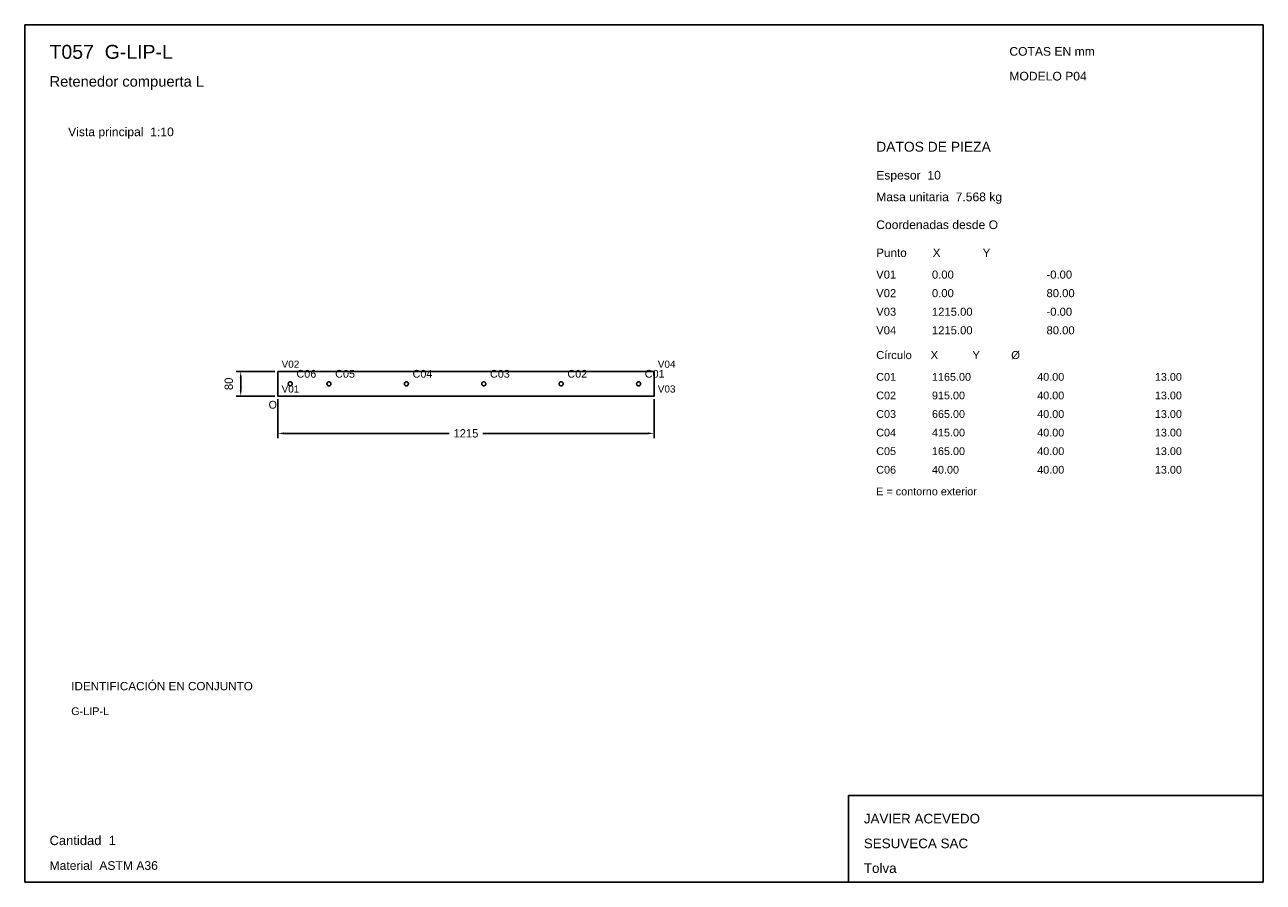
# Model space of a CAD drawing. Header units: millimetres. Extents: x 10 to 410, y 10 to 287.
import ezdxf

# ---------------------------------------------------------------- set-up
doc = ezdxf.new("R2010")
doc.units = ezdxf.units.MM
doc.styles.add('ARIAL', font='arial.ttf')
doc.dimstyles.get("Standard").update_dxf_attribs({"dimtxt": 2.5, "dimasz": 2.5, "dimexe": 1.25, "dimexo": 0.625, "dimtad": 1, "dimcen": 2.5, "dimazin": 3, "dimtfac": 1, "dimtmove": 0, "dimatfit": 3})

# ---------------------------------------------------------------- blocks, each defined once
blk = doc.blocks.new('_CLOSEDFILLED')
at = {"color": 0, "linetype": 'BYBLOCK'}
blk.add_solid([(-1, 0.16), (0, 0), (-1, -0.16)], dxfattribs=at)
blk = doc.blocks.new('*D1')
for p, q in [((91.75, 166), (91.75, 153.5)), ((213.25, 166), (213.25, 153.5)), ((93.75, 155), (147.1, 155)), ((157.9, 155), (211.25, 155))]:
    blk.add_line(p, q)
at = {"layer": 'Defpoints'}
for p in [(91.75, 167), (213.25, 167), (91.75, 155)]:
    blk.add_point(p, dxfattribs=at)
at = {"xscale": 2, "yscale": 2, "rotation": 180}
blk.add_blockref('_CLOSEDFILLED', (91.75, 155), dxfattribs=at)
at = {"xscale": 2, "yscale": 2}
blk.add_blockref('_CLOSEDFILLED', (213.25, 155), dxfattribs=at)
at = {"insert": (152.5, 155), "char_height": 2.7, "attachment_point": 5}
blk.add_mtext('1215', dxfattribs=at)
blk = doc.blocks.new('*D2')
for p, q in [((90.75, 175), (78.25, 175)), ((79.75, 169), (79.75, 173)), ((90.75, 167), (78.25, 167))]:
    blk.add_line(p, q)
at = {"layer": 'Defpoints'}
for p in [(91.75, 175), (79.75, 167), (91.75, 167)]:
    blk.add_point(p, dxfattribs=at)
at = {"xscale": 2, "yscale": 2}
for p, rotation in [((79.75, 175), 90), ((79.75, 167), 270)]:
    blk.add_blockref('_CLOSEDFILLED', p, dxfattribs=dict(at, rotation=rotation))
at = {"insert": (75.9, 171), "char_height": 2.7, "attachment_point": 5, "rotation": 90}
blk.add_mtext('80', dxfattribs=at)

msp = doc.modelspace()

# ---------------------------------------------------------------- linework, layer by layer
for p, q in [((410, 287), (10, 287)), ((10, 287), (10, 10)), ((410, 10), (410, 287)), ((410, 38), (276, 38)), ((276, 38), (276, 10)), ((410, 10), (410, 38)), ((10, 10), (410, 10)), ((276, 10), (410, 10))]:
    msp.add_line(p, q)
for points in [[(213.25, 175), (91.75, 175), (91.75, 175)], [(91.75, 175), (91.75, 167), (91.75, 167)], [(213.25, 167), (213.25, 175), (213.25, 175)], [(95.1, 171), (95.102, 170.949), (95.108, 170.8983), (95.118, 170.8483), (95.1318, 170.7991), (95.1495, 170.7513), (95.1708, 170.7049), (95.1958, 170.6604), (95.2241, 170.6179), (95.2557, 170.5779), (95.2904, 170.5404), (95.3279, 170.5057), (95.3679, 170.4741), (95.4104, 170.4458), (95.4549, 170.4208), (95.5013, 170.3995), (95.5491, 170.3818), (95.5983, 170.368), (95.6483, 170.358), (95.699, 170.352), (95.75, 170.35), (95.801, 170.352), (95.8517, 170.358), (95.9017, 170.368), (95.9509, 170.3818), (95.9987, 170.3995), (96.0451, 170.4208), (96.0896, 170.4458), (96.1321, 170.4741), (96.1721, 170.5057), (96.2096, 170.5404), (96.2443, 170.5779), (96.2759, 170.6179), (96.3042, 170.6604), (96.3292, 170.7049), (96.3505, 170.7513), (96.3682, 170.7991), (96.382, 170.8483), (96.392, 170.8983), (96.398, 170.949), (96.4, 171), (96.398, 171.051), (96.392, 171.1017), (96.382, 171.1517), (96.3682, 171.2009), (96.3505, 171.2487), (96.3292, 171.2951), (96.3042, 171.3396), (96.2759, 171.3821), (96.2443, 171.4221), (96.2096, 171.4596), (96.1721, 171.4943), (96.1321, 171.5259), (96.0896, 171.5542), (96.0451, 171.5792), (95.9987, 171.6005), (95.9509, 171.6182), (95.9017, 171.632), (95.8517, 171.642), (95.801, 171.648), (95.75, 171.65), (95.699, 171.648), (95.6483, 171.642), (95.5983, 171.632), (95.5491, 171.6182), (95.5013, 171.6005), (95.4549, 171.5792), (95.4104, 171.5542), (95.3679, 171.5259), (95.3279, 171.4943), (95.2904, 171.4596), (95.2557, 171.4221), (95.2241, 171.3821), (95.1958, 171.3396), (95.1708, 171.2951), (95.1495, 171.2487), (95.1318, 171.2009), (95.118, 171.1517), (95.108, 171.1017), (95.102, 171.051), (95.1, 171)], [(107.6, 171), (107.602, 170.949), (107.608, 170.8983), (107.618, 170.8483), (107.6318, 170.7991), (107.6495, 170.7513), (107.6708, 170.7049), (107.6958, 170.6604), (107.7241, 170.6179), (107.7557, 170.5779), (107.7904, 170.5404), (107.8279, 170.5057), (107.8679, 170.4741), (107.9104, 170.4458), (107.9549, 170.4208), (108.0013, 170.3995), (108.0491, 170.3818), (108.0983, 170.368), (108.1483, 170.358), (108.199, 170.352), (108.25, 170.35), (108.301, 170.352), (108.3517, 170.358), (108.4017, 170.368), (108.4509, 170.3818), (108.4987, 170.3995), (108.5451, 170.4208), (108.5896, 170.4458), (108.6321, 170.4741), (108.6721, 170.5057), (108.7096, 170.5404), (108.7443, 170.5779), (108.7759, 170.6179), (108.8042, 170.6604), (108.8292, 170.7049), (108.8505, 170.7513), (108.8682, 170.7991), (108.882, 170.8483), (108.892, 170.8983), (108.898, 170.949), (108.9, 171), (108.898, 171.051), (108.892, 171.1017), (108.882, 171.1517), (108.8682, 171.2009), (108.8505, 171.2487), (108.8292, 171.2951), (108.8042, 171.3396), (108.7759, 171.3821), (108.7443, 171.4221), (108.7096, 171.4596), (108.6721, 171.4943), (108.6321, 171.5259), (108.5896, 171.5542), (108.5451, 171.5792), (108.4987, 171.6005), (108.4509, 171.6182), (108.4017, 171.632), (108.3517, 171.642), (108.301, 171.648), (108.25, 171.65), (108.199, 171.648), (108.1483, 171.642), (108.0983, 171.632), (108.0491, 171.6182), (108.0013, 171.6005), (107.9549, 171.5792), (107.9104, 171.5542), (107.8679, 171.5259), (107.8279, 171.4943), (107.7904, 171.4596), (107.7557, 171.4221), (107.7241, 171.3821), (107.6958, 171.3396), (107.6708, 171.2951), (107.6495, 171.2487), (107.6318, 171.2009), (107.618, 171.1517), (107.608, 171.1017), (107.602, 171.051), (107.6, 171)], [(132.6, 171), (132.602, 170.949), (132.608, 170.8983), (132.618, 170.8483), (132.6318, 170.7991), (132.6495, 170.7513), (132.6708, 170.7049), (132.6958, 170.6604), (132.7241, 170.6179), (132.7557, 170.5779), (132.7904, 170.5404), (132.8279, 170.5057), (132.8679, 170.4741), (132.9104, 170.4458), (132.9549, 170.4208), (133.0013, 170.3995), (133.0491, 170.3818), (133.0983, 170.368), (133.1483, 170.358), (133.199, 170.352), (133.25, 170.35), (133.301, 170.352), (133.3517, 170.358), (133.4017, 170.368), (133.4509, 170.3818), (133.4987, 170.3995), (133.5451, 170.4208), (133.5896, 170.4458), (133.6321, 170.4741), (133.6721, 170.5057), (133.7096, 170.5404), (133.7443, 170.5779), (133.7759, 170.6179), (133.8042, 170.6604), (133.8292, 170.7049), (133.8505, 170.7513), (133.8682, 170.7991), (133.882, 170.8483), (133.892, 170.8983), (133.898, 170.949), (133.9, 171), (133.898, 171.051), (133.892, 171.1017), (133.882, 171.1517), (133.8682, 171.2009), (133.8505, 171.2487), (133.8292, 171.2951), (133.8042, 171.3396), (133.7759, 171.3821), (133.7443, 171.4221), (133.7096, 171.4596), (133.6721, 171.4943), (133.6321, 171.5259), (133.5896, 171.5542), (133.5451, 171.5792), (133.4987, 171.6005), (133.4509, 171.6182), (133.4017, 171.632), (133.3517, 171.642), (133.301, 171.648), (133.25, 171.65), (133.199, 171.648), (133.1483, 171.642), (133.0983, 171.632), (133.0491, 171.6182), (133.0013, 171.6005), (132.9549, 171.5792), (132.9104, 171.5542), (132.8679, 171.5259), (132.8279, 171.4943), (132.7904, 171.4596), (132.7557, 171.4221), (132.7241, 171.3821), (132.6958, 171.3396), (132.6708, 171.2951), (132.6495, 171.2487), (132.6318, 171.2009), (132.618, 171.1517), (132.608, 171.1017), (132.602, 171.051), (132.6, 171)], [(157.6, 171), (157.602, 170.949), (157.608, 170.8983), (157.618, 170.8483), (157.6318, 170.7991), (157.6495, 170.7513), (157.6708, 170.7049), (157.6958, 170.6604), (157.7241, 170.6179), (157.7557, 170.5779), (157.7904, 170.5404), (157.8279, 170.5057), (157.8679, 170.4741), (157.9104, 170.4458), (157.9549, 170.4208), (158.0013, 170.3995), (158.0491, 170.3818), (158.0983, 170.368), (158.1483, 170.358), (158.199, 170.352), (158.25, 170.35), (158.301, 170.352), (158.3517, 170.358), (158.4017, 170.368), (158.4509, 170.3818), (158.4987, 170.3995), (158.5451, 170.4208), (158.5896, 170.4458), (158.6321, 170.4741), (158.6721, 170.5057), (158.7096, 170.5404), (158.7443, 170.5779), (158.7759, 170.6179), (158.8042, 170.6604), (158.8292, 170.7049), (158.8505, 170.7513), (158.8682, 170.7991), (158.882, 170.8483), (158.892, 170.8983), (158.898, 170.949), (158.9, 171), (158.898, 171.051), (158.892, 171.1017), (158.882, 171.1517), (158.8682, 171.2009), (158.8505, 171.2487), (158.8292, 171.2951), (158.8042, 171.3396), (158.7759, 171.3821), (158.7443, 171.4221), (158.7096, 171.4596), (158.6721, 171.4943), (158.6321, 171.5259), (158.5896, 171.5542), (158.5451, 171.5792), (158.4987, 171.6005), (158.4509, 171.6182), (158.4017, 171.632), (158.3517, 171.642), (158.301, 171.648), (158.25, 171.65), (158.199, 171.648), (158.1483, 171.642), (158.0983, 171.632), (158.0491, 171.6182), (158.0013, 171.6005), (157.9549, 171.5792), (157.9104, 171.5542), (157.8679, 171.5259), (157.8279, 171.4943), (157.7904, 171.4596), (157.7557, 171.4221), (157.7241, 171.3821), (157.6958, 171.3396), (157.6708, 171.2951), (157.6495, 171.2487), (157.6318, 171.2009), (157.618, 171.1517), (157.608, 171.1017), (157.602, 171.051), (157.6, 171)], [(182.6, 171), (182.602, 170.949), (182.608, 170.8983), (182.618, 170.8483), (182.6318, 170.7991), (182.6495, 170.7513), (182.6708, 170.7049), (182.6958, 170.6604), (182.7241, 170.6179), (182.7557, 170.5779), (182.7904, 170.5404), (182.8279, 170.5057), (182.8679, 170.4741), (182.9104, 170.4458), (182.9549, 170.4208), (183.0013, 170.3995), (183.0491, 170.3818), (183.0983, 170.368), (183.1483, 170.358), (183.199, 170.352), (183.25, 170.35), (183.301, 170.352), (183.3517, 170.358), (183.4017, 170.368), (183.4509, 170.3818), (183.4987, 170.3995), (183.5451, 170.4208), (183.5896, 170.4458), (183.6321, 170.4741), (183.6721, 170.5057), (183.7096, 170.5404), (183.7443, 170.5779), (183.7759, 170.6179), (183.8042, 170.6604), (183.8292, 170.7049), (183.8505, 170.7513), (183.8682, 170.7991), (183.882, 170.8483), (183.892, 170.8983), (183.898, 170.949), (183.9, 171), (183.898, 171.051), (183.892, 171.1017), (183.882, 171.1517), (183.8682, 171.2009), (183.8505, 171.2487), (183.8292, 171.2951), (183.8042, 171.3396), (183.7759, 171.3821), (183.7443, 171.4221), (183.7096, 171.4596), (183.6721, 171.4943), (183.6321, 171.5259), (183.5896, 171.5542), (183.5451, 171.5792), (183.4987, 171.6005), (183.4509, 171.6182), (183.4017, 171.632), (183.3517, 171.642), (183.301, 171.648), (183.25, 171.65), (183.199, 171.648), (183.1483, 171.642), (183.0983, 171.632), (183.0491, 171.6182), (183.0013, 171.6005), (182.9549, 171.5792), (182.9104, 171.5542), (182.8679, 171.5259), (182.8279, 171.4943), (182.7904, 171.4596), (182.7557, 171.4221), (182.7241, 171.3821), (182.6958, 171.3396), (182.6708, 171.2951), (182.6495, 171.2487), (182.6318, 171.2009), (182.618, 171.1517), (182.608, 171.1017), (182.602, 171.051), (182.6, 171)], [(207.6, 171), (207.602, 170.949), (207.608, 170.8983), (207.618, 170.8483), (207.6318, 170.7991), (207.6495, 170.7513), (207.6708, 170.7049), (207.6958, 170.6604), (207.7241, 170.6179), (207.7557, 170.5779), (207.7904, 170.5404), (207.8279, 170.5057), (207.8679, 170.4741), (207.9104, 170.4458), (207.9549, 170.4208), (208.0013, 170.3995), (208.0491, 170.3818), (208.0983, 170.368), (208.1483, 170.358), (208.199, 170.352), (208.25, 170.35), (208.301, 170.352), (208.3517, 170.358), (208.4017, 170.368), (208.4509, 170.3818), (208.4987, 170.3995), (208.5451, 170.4208), (208.5896, 170.4458), (208.6321, 170.4741), (208.6721, 170.5057), (208.7096, 170.5404), (208.7443, 170.5779), (208.7759, 170.6179), (208.8042, 170.6604), (208.8292, 170.7049), (208.8505, 170.7513), (208.8682, 170.7991), (208.882, 170.8483), (208.892, 170.8983), (208.898, 170.949), (208.9, 171), (208.898, 171.051), (208.892, 171.1017), (208.882, 171.1517), (208.8682, 171.2009), (208.8505, 171.2487), (208.8292, 171.2951), (208.8042, 171.3396), (208.7759, 171.3821), (208.7443, 171.4221), (208.7096, 171.4596), (208.6721, 171.4943), (208.6321, 171.5259), (208.5896, 171.5542), (208.5451, 171.5792), (208.4987, 171.6005), (208.4509, 171.6182), (208.4017, 171.632), (208.3517, 171.642), (208.301, 171.648), (208.25, 171.65), (208.199, 171.648), (208.1483, 171.642), (208.0983, 171.632), (208.0491, 171.6182), (208.0013, 171.6005), (207.9549, 171.5792), (207.9104, 171.5542), (207.8679, 171.5259), (207.8279, 171.4943), (207.7904, 171.4596), (207.7557, 171.4221), (207.7241, 171.3821), (207.6958, 171.3396), (207.6708, 171.2951), (207.6495, 171.2487), (207.6318, 171.2009), (207.618, 171.1517), (207.608, 171.1017), (207.602, 171.051), (207.6, 171)], [(91.75, 167), (213.25, 167), (213.25, 167)]]:
    msp.add_lwpolyline(points)

# ---------------------------------------------------------------- texts
at = {"style": 'ARIAL'}
for s, height, p in [('T057  G-LIP-L', 4.5, (18, 276)), ('COTAS EN mm', 2.8, (328, 277)), ('Retenedor compuerta L', 3.4, (18, 267)), ('MODELO P04', 2.8, (328, 269)), ('Vista principal  1:10', 2.8, (24, 251)), ('DATOS DE PIEZA', 3.2, (285, 246)), ('Espesor  10', 2.8, (285, 237)), ('Masa unitaria  7.568 kg', 2.8, (285, 230)), ('Coordenadas desde O', 2.8, (285, 221)), ('Punto        X             Y', 2.7, (285, 212)), ('V01', 2.6, (285, 205)), ('0.00', 2.6, (303, 205)), ('-0.00', 2.6, (340, 205)), ('V02', 2.6, (285, 199)), ('0.00', 2.6, (303, 199)), ('80.00', 2.6, (340, 199)), ('V03', 2.6, (285, 193)), ('1215.00', 2.6, (303, 193)), ('-0.00', 2.6, (340, 193)), ('V04', 2.6, (285, 187)), ('1215.00', 2.6, (303, 187)), ('80.00', 2.6, (340, 187)), ('Círculo      X           Y          Ø', 2.6, (285, 179)), ('V02', 2.3, (92.95, 176.2)), ('V04', 2.3, (214.45, 176.2)), ('C06', 2.5, (97.75, 173)), ('C05', 2.5, (110.25, 173)), ('C04', 2.5, (135.25, 173)), ('C03', 2.5, (160.25, 173)), ('C02', 2.5, (185.25, 173)), ('C01', 2.5, (210.25, 173)), ('C01', 2.5, (285, 172)), ('1165.00', 2.5, (303, 172)), ('40.00', 2.5, (337, 172)), ('13.00', 2.5, (375, 172)), ('V01', 2.3, (92.95, 168.2)), ('V03', 2.3, (214.45, 168.2)), ('C02', 2.5, (285, 166)), ('915.00', 2.5, (303, 166)), ('40.00', 2.5, (337, 166)), ('13.00', 2.5, (375, 166)), ('O', 2.5, (88.75, 163)), ('C03', 2.5, (285, 160)), ('665.00', 2.5, (303, 160)), ('40.00', 2.5, (337, 160)), ('13.00', 2.5, (375, 160)), ('C04', 2.5, (285, 154)), ('415.00', 2.5, (303, 154)), ('40.00', 2.5, (337, 154)), ('13.00', 2.5, (375, 154)), ('C05', 2.5, (285, 148)), ('165.00', 2.5, (303, 148)), ('40.00', 2.5, (337, 148)), ('13.00', 2.5, (375, 148)), ('C06', 2.5, (285, 142)), ('40.00', 2.5, (303, 142)), ('40.00', 2.5, (337, 142)), ('13.00', 2.5, (375, 142)), ('E = contorno exterior', 2.5, (285, 135)), ('IDENTIFICACIÓN EN CONJUNTO', 2.7, (25, 72)), ('G-LIP-L', 2.5, (25, 64)), ('JAVIER ACEVEDO', 3.1, (281, 29)), ('Cantidad  1', 3, (18, 22)), ('SESUVECA SAC', 3.1, (281, 21)), ('Material  ASTM A36', 2.8, (18, 14)), ('Tolva', 3.1, (281, 13))]:
    msp.add_text(s, height=height, dxfattribs=at).set_placement(p)

# ---------------------------------------------------------------- dimensions: what is measured, and where the dimension line sits
dim = msp.add_linear_dim(base=(79.75, 167), p1=(91.75, 167), p2=(91.75, 175), angle=90, dimstyle='Standard', override={"dimtxt": 2.7, "dimasz": 2, "dimexe": 1.5, "dimexo": 1, "dimgap": 1, "dimdec": 2, "dimlfac": 10, "dimzin": 8})
dim.commit()
dim.dimension.update_dxf_attribs({"geometry": '*D2', "text_midpoint": (75.9, 171)})
dim = msp.add_linear_dim(base=(91.75, 155), p1=(91.75, 167), p2=(213.25, 167), dimstyle='Standard', override={"dimtxt": 2.7, "dimasz": 2, "dimexe": 1.5, "dimexo": 1, "dimgap": 1, "dimdec": 2, "dimlfac": 10, "dimzin": 8})
dim.commit()
dim.dimension.update_dxf_attribs({"geometry": '*D1', "text_midpoint": (152.5, 155)})

doc.saveas('drawing.dxf')
